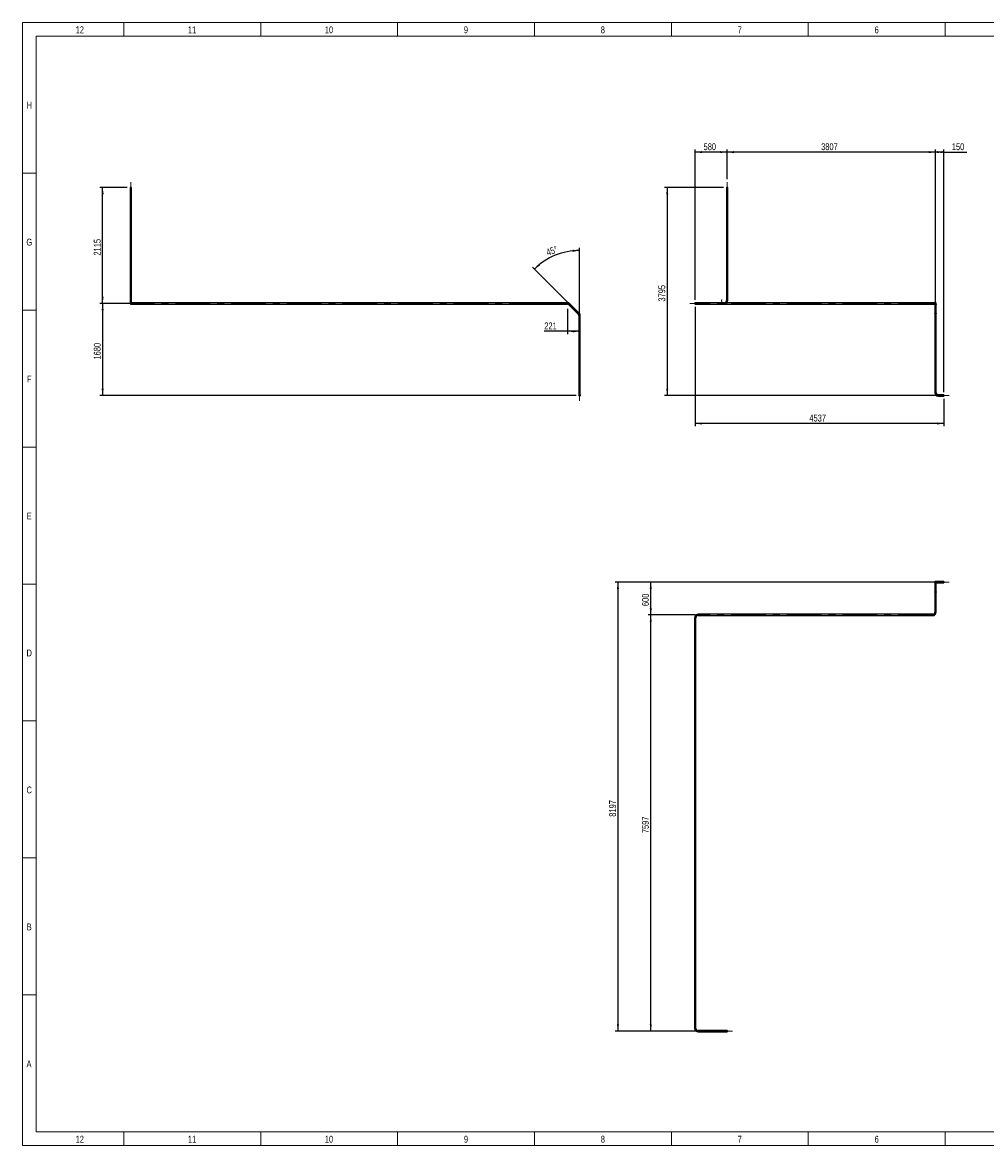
# Model space of a CAD drawing. Header units: millimetres. Extents: x 15 to 592, y 5 to 415.
# Tile 1 of 13: x 15 to 367, y 5 to 415. Entities that reach past the tile are written whole.
import ezdxf

# ---------------------------------------------------------------- set-up
doc = ezdxf.new("R2010")
doc.units = ezdxf.units.MM
doc.linetypes.add('CENTERX2', pattern=[20.32, 12.7, -2.54, 2.54, -2.54])
doc.layers.add('COTAS', color=166, linetype='Continuous')
doc.styles.add('SLDTEXTSTYLE2', font='TXT', dxfattribs={"width": 0.75})
doc.dimstyles.new('SLDDIMSTYLE0', dxfattribs={"dimtxt": 2.5, "dimasz": 2.5, "dimexe": 0, "dimexo": 0.0625, "dimtad": 1, "dimlfac": 50, "dimrnd": 1e-09, "dimzin": 12, "dimdsep": 46, "dimtxsty": 'SLDTEXTSTYLE2', "dimsah": 1, "dimcen": 0.09, "dimadec": 0, "dimazin": 3, "dimtfac": 1, "dimtofl": 0, "dimtmove": 0, "dimatfit": 3, "dimfxl": 0, "dimfrac": 2, "dimtolj": 1, "dimtzin": 12, "dimarcsym": 0})
doc.dimstyles.new('SLDDIMSTYLE1', dxfattribs={"dimtxt": 2.5, "dimasz": 2.5, "dimexe": 0, "dimexo": 0.0625, "dimtad": 1, "dimdec": 4, "dimlfac": 50, "dimzin": 12, "dimdsep": 46, "dimtxsty": 'SLDTEXTSTYLE2', "dimsah": 1, "dimcen": 0.09, "dimazin": 3, "dimtfac": 1, "dimtofl": 0, "dimtmove": 0, "dimatfit": 3, "dimfxl": 0, "dimfrac": 2, "dimtolj": 1, "dimtzin": 12, "dimarcsym": 0})
doc.dimstyles.new('SLDDIMSTYLE2', dxfattribs={"dimtxt": 2.5, "dimasz": 2.5, "dimexe": 0, "dimexo": 0.0625, "dimtad": 1, "dimdec": 0, "dimlfac": 50, "dimrnd": 1e-09, "dimzin": 12, "dimdsep": 46, "dimtxsty": 'SLDTEXTSTYLE2', "dimsah": 1, "dimcen": 0.09, "dimadec": 0, "dimazin": 3, "dimtfac": 1, "dimtdec": 0, "dimtofl": 0, "dimtmove": 0, "dimatfit": 3, "dimfxl": 0, "dimfrac": 2, "dimtolj": 1, "dimtzin": 12, "dimarcsym": 0})

# ---------------------------------------------------------------- blocks, each defined once
blk = doc.blocks.new('_D')
at = {"layer": 'COTAS'}
for p, q in [((348.46, 309.03), (348.46, 368.67)), ((351.46, 367.67), (348.46, 367.67)), ((351.46, 280.09), (351.46, 368.67)), ((351.46, 367.67), (359.95, 367.67))]:
    blk.add_line(p, q, dxfattribs=at)
for points in [[(348.46, 367.67), (350.96, 367.28), (350.96, 368.05)], [(351.46, 367.67), (348.96, 368.05), (348.96, 367.28)]]:
    blk.add_solid(points, dxfattribs=at)
at = {"layer": 'COTAS', "insert": (354.41, 370.89), "char_height": 2.5, "attachment_point": 1, "style": 'SLDTEXTSTYLE2'}
blk.add_mtext('150', dxfattribs=at)
blk = doc.blocks.new('_D_1')
at = {"layer": 'COTAS'}
for p, q in [((272.32, 357.74), (272.32, 368.67)), ((348.46, 367.67), (272.32, 367.67)), ((348.46, 313.15), (348.46, 368.67))]:
    blk.add_line(p, q, dxfattribs=at)
for points in [[(272.32, 367.67), (274.82, 367.28), (274.82, 368.05)], [(348.46, 367.67), (345.96, 368.05), (345.96, 367.28)]]:
    blk.add_solid(points, dxfattribs=at)
at = {"layer": 'COTAS', "insert": (306.69, 370.89), "char_height": 2.5, "attachment_point": 1, "style": 'SLDTEXTSTYLE2'}
blk.add_mtext('3807', dxfattribs=at)
blk = doc.blocks.new('_D_2')
at = {"layer": 'COTAS'}
for p, q in [((260.72, 313.74), (260.72, 368.67)), ((272.32, 367.67), (260.72, 367.67)), ((272.32, 357.74), (272.32, 368.67))]:
    blk.add_line(p, q, dxfattribs=at)
for points in [[(260.72, 367.67), (263.22, 367.28), (263.22, 368.05)], [(272.32, 367.67), (269.82, 368.05), (269.82, 367.28)]]:
    blk.add_solid(points, dxfattribs=at)
at = {"layer": 'COTAS', "insert": (263.75, 370.89), "char_height": 2.5, "attachment_point": 1, "style": 'SLDTEXTSTYLE2'}
blk.add_mtext('580', dxfattribs=at)
blk = doc.blocks.new('_D_3')
at = {"layer": 'COTAS'}
for p, q in [((260.72, 311.14), (260.72, 267.59)), ((351.46, 277.59), (351.46, 267.59)), ((351.46, 268.59), (260.72, 268.59))]:
    blk.add_line(p, q, dxfattribs=at)
for points in [[(260.72, 268.59), (263.22, 268.21), (263.22, 268.98)], [(351.46, 268.59), (348.96, 268.98), (348.96, 268.21)]]:
    blk.add_solid(points, dxfattribs=at)
at = {"layer": 'COTAS', "insert": (302.39, 271.82), "char_height": 2.5, "attachment_point": 1, "style": 'SLDTEXTSTYLE2'}
blk.add_mtext('4537', dxfattribs=at)
blk = doc.blocks.new('_D_4')
at = {"layer": 'COTAS'}
for p, q in [((271.07, 354.74), (249.47, 354.74)), ((250.47, 354.74), (250.47, 278.84)), ((348.46, 278.84), (249.47, 278.84))]:
    blk.add_line(p, q, dxfattribs=at)
for points in [[(250.47, 354.74), (250.08, 352.24), (250.85, 352.24)], [(250.47, 278.84), (250.85, 281.34), (250.08, 281.34)]]:
    blk.add_solid(points, dxfattribs=at)
at = {"layer": 'COTAS', "insert": (247.25, 313.1), "char_height": 2.5, "attachment_point": 1, "rotation": 90, "style": 'SLDTEXTSTYLE2'}
blk.add_mtext('3795', dxfattribs=at)
blk = doc.blocks.new('SW_CENTERMARKSYMBOL_0')
at = {"layer": 'COTAS', "color": 0}
for p, q in [((-0.1, 0), (-0.3, 0)), ((0, 0), (-0.05, 0)), ((0, 0.1), (0, 0.3)), ((0, 0), (0, 0.05)), ((0, 0), (0, -0.05)), ((0, 0), (0.05, 0)), ((0.1, 0), (0.3, 0)), ((0, -0.1), (0, -0.3))]:
    blk.add_line(p, q, dxfattribs=at)
blk = doc.blocks.new('SW_CENTERMARKSYMBOL_1')
at = {"layer": 'COTAS', "color": 0}
for p, q in [((-0.1, 0), (-0.3, 0)), ((0, 0), (-0.05, 0)), ((0, 0.1), (0, 0.3)), ((0, 0), (0, 0.05)), ((0, 0), (0, -0.05)), ((0, 0), (0.05, 0)), ((0.1, 0), (0.3, 0)), ((0, -0.1), (0, -0.3))]:
    blk.add_line(p, q, dxfattribs=at)
blk = doc.blocks.new('_D_5')
at = {"layer": 'COTAS'}
for p, q in [((53.28, 354.74), (43.28, 354.74)), ((44.28, 312.44), (44.28, 354.74)), ((54.53, 312.44), (43.28, 312.44))]:
    blk.add_line(p, q, dxfattribs=at)
for points in [[(44.28, 354.74), (43.9, 352.24), (44.67, 352.24)], [(44.28, 312.44), (44.67, 314.94), (43.9, 314.94)]]:
    blk.add_solid(points, dxfattribs=at)
at = {"layer": 'COTAS', "insert": (41.06, 329.9), "char_height": 2.5, "attachment_point": 1, "rotation": 90, "style": 'SLDTEXTSTYLE2'}
blk.add_mtext('2115', dxfattribs=at)
blk = doc.blocks.new('_D_6')
at = {"layer": 'COTAS'}
for p, q in [((54.53, 312.44), (43.28, 312.44)), ((44.28, 312.44), (44.28, 278.84)), ((217.17, 278.84), (43.28, 278.84))]:
    blk.add_line(p, q, dxfattribs=at)
for points in [[(44.28, 312.44), (43.9, 309.94), (44.67, 309.94)], [(44.28, 278.84), (44.67, 281.34), (43.9, 281.34)]]:
    blk.add_solid(points, dxfattribs=at)
at = {"layer": 'COTAS', "insert": (41.06, 291.95), "char_height": 2.5, "attachment_point": 1, "rotation": 90, "style": 'SLDTEXTSTYLE2'}
blk.add_mtext('1680', dxfattribs=at)
blk = doc.blocks.new('_D_7')
at = {"layer": 'COTAS'}
for p, q in [((218.47, 309.03), (218.47, 332.78)), ((214.06, 312.86), (201.27, 325.65))]:
    blk.add_line(p, q, dxfattribs=at)
blk.add_arc((218.47, 308.44), 23.33, 90, 135, dxfattribs=at)
for points in [[(218.47, 331.78), (215.96, 332.03), (216, 331.26)], [(201.97, 324.94), (204.09, 326.33), (203.58, 326.9)]]:
    blk.add_solid(points, dxfattribs=at)
at = {"layer": 'COTAS', "insert": (205.99, 332.02), "char_height": 2.5, "attachment_point": 1, "rotation": 22.5, "style": 'SLDTEXTSTYLE2'}
blk.add_mtext('45°', dxfattribs=at)
blk = doc.blocks.new('_D_8')
at = {"layer": 'COTAS'}
for p, q in [((214.06, 310.44), (214.06, 301.25)), ((214.06, 302.25), (205.59, 302.25)), ((218.47, 302.25), (214.06, 302.25))]:
    blk.add_line(p, q, dxfattribs=at)
for points in [[(214.06, 302.25), (216.56, 301.86), (216.56, 302.63)], [(218.47, 302.25), (215.97, 302.63), (215.97, 301.86)]]:
    blk.add_solid(points, dxfattribs=at)
at = {"layer": 'COTAS', "insert": (205.59, 305.47), "char_height": 2.5, "attachment_point": 1, "style": 'SLDTEXTSTYLE2'}
blk.add_mtext('221', dxfattribs=at)
blk = doc.blocks.new('SW_CENTERMARKSYMBOL_2')
at = {"layer": 'COTAS', "color": 0}
for p, q in [((-0.1, 0), (-0.3, 0)), ((0, 0), (-0.05, 0)), ((0, 0.1), (0, 0.3)), ((0, 0), (0, 0.05)), ((0, 0), (0, -0.05)), ((0, 0), (0.05, 0)), ((0.1, 0), (0.3, 0)), ((0, -0.1), (0, -0.3))]:
    blk.add_line(p, q, dxfattribs=at)
blk = doc.blocks.new('_D_9')
at = {"layer": 'COTAS'}
for p, q in [((260.72, 198.71), (243.47, 198.71)), ((244.47, 46.77), (244.47, 198.71)), ((260.72, 46.77), (243.47, 46.77))]:
    blk.add_line(p, q, dxfattribs=at)
for points in [[(244.47, 198.71), (244.08, 196.21), (244.85, 196.21)], [(244.47, 46.77), (244.85, 49.27), (244.08, 49.27)]]:
    blk.add_solid(points, dxfattribs=at)
at = {"layer": 'COTAS', "insert": (241.25, 119.04), "char_height": 2.5, "attachment_point": 1, "rotation": 90, "style": 'SLDTEXTSTYLE2'}
blk.add_mtext('7597', dxfattribs=at)
blk = doc.blocks.new('_D_10')
at = {"layer": 'COTAS'}
for p, q in [((348.46, 210.71), (243.47, 210.71)), ((244.47, 198.71), (244.47, 210.71)), ((260.72, 198.71), (243.47, 198.71))]:
    blk.add_line(p, q, dxfattribs=at)
for points in [[(244.47, 210.71), (244.08, 208.21), (244.85, 208.21)], [(244.47, 198.71), (244.85, 201.21), (244.08, 201.21)]]:
    blk.add_solid(points, dxfattribs=at)
at = {"layer": 'COTAS', "insert": (241.25, 201.94), "char_height": 2.5, "attachment_point": 1, "rotation": 90, "style": 'SLDTEXTSTYLE2'}
blk.add_mtext('600', dxfattribs=at)
blk = doc.blocks.new('_D_11')
at = {"layer": 'COTAS'}
for p, q in [((348.46, 210.71), (231.47, 210.71)), ((232.47, 210.71), (232.47, 46.77)), ((260.72, 46.77), (231.47, 46.77))]:
    blk.add_line(p, q, dxfattribs=at)
for points in [[(232.47, 210.71), (232.08, 208.21), (232.85, 208.21)], [(232.47, 46.77), (232.85, 49.27), (232.08, 49.27)]]:
    blk.add_solid(points, dxfattribs=at)
at = {"layer": 'COTAS', "insert": (229.25, 125.04), "char_height": 2.5, "attachment_point": 1, "rotation": 90, "style": 'SLDTEXTSTYLE2'}
blk.add_mtext('8197', dxfattribs=at)

msp = doc.modelspace()

# ---------------------------------------------------------------- linework, layer by layer
at = {"color": 7, "linetype": 'Continuous', "lineweight": 18}
for p, q in [((15, 5), (15, 415)), ((15, 415), (589, 415)), ((52, 410), (52, 415)), ((102, 410), (102, 415)), ((152, 410), (152, 415)), ((202, 410), (202, 415)), ((252, 410), (252, 415)), ((302, 410), (302, 415)), ((352, 410), (352, 415)), ((20, 10), (20, 410)), ((20, 410), (584, 410)), ((302, 410.001), (302, 409.999)), ((20, 360), (15, 360)), ((20, 310), (15, 310)), ((20, 260), (15, 260)), ((20, 210), (15, 210)), ((19.999, 210), (20.001, 210)), ((20, 160), (15, 160)), ((20, 110), (15, 110)), ((20, 60), (15, 60)), ((584, 10), (20, 10)), ((52, 10), (52, 5)), ((102, 10), (102, 5)), ((152, 10), (152, 5)), ((202, 10), (202, 5)), ((252, 10), (252, 5)), ((302, 9.999), (302, 10.001)), ((302, 10), (302, 5)), ((352, 10), (352, 5)), ((589, 5), (15, 5))]:
    msp.add_line(p, q, dxfattribs=at)
at = {"color": 7, "linetype": 'Continuous', "lineweight": 25}
for p, q in [((54.2827135, 354.7438962), (54.2827135, 313.4438112)), ((54.7827135, 354.7438962), (54.2827135, 354.7438962)), ((54.7827135, 313.4438112), (54.7827135, 354.7438962)), ((272.0678114, 354.7438962), (272.0678114, 313.4438112)), ((272.5678114, 354.7438962), (272.0678114, 354.7438962)), ((272.5678114, 313.4438112), (272.5678114, 354.7438962)), ((54.2827135, 313.4438112), (54.2827135, 312.4438112)), ((54.7827135, 313.4438112), (54.2827135, 313.4438112)), ((54.5327135, 312.1938112), (55.5327135, 312.1938112)), ((54.7827135, 312.4438112), (54.7827135, 313.4438112)), ((55.5327135, 312.6938112), (54.7827135, 312.6938112)), ((205.4727135, 312.6938112), (55.5327135, 312.6938112)), ((55.5327135, 312.6938112), (55.5327135, 312.1938112)), ((55.5327135, 312.1938112), (205.4727135, 312.1938112)), ((206.4727135, 312.6938112), (205.4727135, 312.6938112)), ((205.4727135, 312.6938112), (205.4727135, 312.1938112)), ((205.4727135, 312.1938112), (206.4727135, 312.1938112)), ((207.4727135, 312.6938112), (206.4727135, 312.6938112)), ((206.4727135, 312.1938112), (207.4727135, 312.1938112)), ((214.0585, 312.6938112), (207.4727135, 312.6938112)), ((207.4727135, 312.6938112), (207.4727135, 312.1938112)), ((207.4727135, 312.1938112), (214.0585, 312.1938112)), ((214.0585, 312.6938112), (214.0585, 312.1938112)), ((214.9423834, 312.3276946), (214.5888301, 311.9741413)), ((214.5888301, 311.9741413), (218.0030436, 308.5599277)), ((218.356597, 308.9134811), (214.9423834, 312.3276946)), ((261.7178114, 312.6938112), (260.7178114, 312.6938112)), ((260.7178114, 312.1938112), (261.7178114, 312.1938112)), ((271.3178114, 312.6938112), (261.7178114, 312.6938112)), ((261.7178114, 312.1938112), (261.7178114, 312.6938112)), ((261.7178114, 312.1938112), (271.3178114, 312.1938112)), ((271.3178114, 312.1938112), (271.3178114, 312.6938112)), ((271.3178114, 312.1938112), (347.4578114, 312.1938112)), ((272.5678114, 313.4438112), (272.0678114, 313.4438112)), ((347.4578114, 312.6938112), (272.3178114, 312.6938112)), ((348.4578114, 312.6938112), (347.4578114, 312.6938112)), ((347.4578114, 312.6938112), (347.4578114, 312.1938112)), ((347.4578114, 312.1938112), (348.4578114, 312.1938112)), ((348.2078114, 312.1938112), (348.2078114, 312.1509179)), ((348.2078114, 312.1509179), (348.2078114, 308.7367044)), ((348.7078114, 312.1509179), (348.7078114, 312.4438112)), ((348.7078114, 308.7367044), (348.7078114, 312.1509179)), ((218.356597, 308.9134811), (218.0030436, 308.5599277)), ((218.2227135, 308.0295976), (218.2227135, 279.8438112)), ((218.7227135, 308.0295976), (218.2227135, 308.0295976)), ((218.7227135, 279.8438112), (218.7227135, 308.0295976)), ((348.2078114, 308.7367044), (348.2078114, 308.0295976)), ((348.2078114, 308.0295976), (348.2078114, 279.8438112)), ((348.7078114, 308.0295976), (348.2078114, 308.0295976)), ((348.7078114, 308.0295976), (348.7078114, 308.7367044)), ((348.7078114, 279.8438112), (348.7078114, 308.0295976)), ((218.2227135, 279.8438112), (218.2227135, 278.8438112)), ((218.7227135, 279.8438112), (218.2227135, 279.8438112)), ((218.7227135, 278.8438112), (218.7227135, 279.8438112)), ((348.7078114, 279.8438112), (348.2078114, 279.8438112)), ((351.4578114, 279.0938112), (349.4578114, 279.0938112)), ((349.4578114, 279.0938112), (349.4578114, 278.5938112)), ((351.4578114, 279.0938112), (351.4578114, 278.5938112)), ((349.4578114, 278.5938112), (351.4578114, 278.5938112)), ((348.2078114, 210.7072949), (348.2078114, 210.4144016)), ((348.2078114, 210.4144016), (348.2078114, 207.0001881)), ((349.4578114, 210.9572949), (348.4578114, 210.9572949)), ((348.7078114, 210.4144016), (348.7078114, 210.7072949)), ((348.7078114, 210.4572949), (349.4578114, 210.4572949)), ((348.7078114, 207.0001881), (348.7078114, 210.4144016)), ((351.4578114, 210.9572949), (349.4578114, 210.9572949)), ((349.4578114, 210.9572949), (349.4578114, 210.4572949)), ((349.4578114, 210.4572949), (351.4578114, 210.4572949)), ((351.4578114, 210.9572949), (351.4578114, 210.4572949)), ((348.2078114, 207.0001881), (348.2078114, 206.2930813)), ((348.2078114, 206.2930813), (348.2078114, 199.7072949)), ((348.2078114, 206.2930813), (348.4578114, 206.2930813)), ((348.4578114, 206.2930813), (348.7078114, 206.2930813)), ((348.7078114, 206.2930813), (348.7078114, 207.0001881)), ((348.7078114, 199.7072949), (348.7078114, 206.2930813)), ((260.4678114, 197.7072949), (260.4678114, 47.7672949)), ((260.4678114, 197.7072949), (260.7178114, 197.7072949)), ((260.7178114, 197.7072949), (260.9678114, 197.7072949)), ((260.9678114, 47.7672949), (260.9678114, 197.7072949)), ((347.4578114, 198.9572949), (261.7178114, 198.9572949)), ((261.7178114, 198.9572949), (261.7178114, 198.7072949)), ((261.7178114, 198.7072949), (261.7178114, 198.4572949)), ((261.7178114, 198.4572949), (347.4578114, 198.4572949)), ((347.4578114, 198.9572949), (347.4578114, 198.7072949)), ((347.4578114, 198.7072949), (347.4578114, 198.4572949)), ((348.2078114, 199.7072949), (348.4578114, 199.7072949)), ((348.4578114, 199.7072949), (348.7078114, 199.7072949)), ((260.4678114, 47.7672949), (260.7178114, 47.7672949)), ((260.7178114, 47.7672949), (260.9678114, 47.7672949)), ((271.3178114, 47.0172949), (261.7178114, 47.0172949)), ((261.7178114, 46.7672949), (261.7178114, 47.0172949)), ((261.7178114, 46.5172949), (261.7178114, 46.7672949)), ((261.7178114, 46.5172949), (271.3178114, 46.5172949)), ((272.3178114, 47.0172949), (271.3178114, 47.0172949)), ((271.3178114, 46.7672949), (271.3178114, 47.0172949)), ((271.3178114, 46.5172949), (271.3178114, 46.7672949)), ((271.3178114, 46.5172949), (272.3178114, 46.5172949))]:
    msp.add_line(p, q, dxfattribs=at)
at = {"color": 7, "linetype": 'Continuous', "lineweight": 25, "flags": 128}
for points in [[(348.7078114, 312.1509179), (348.7057865, 312.1284642), (348.6968531, 312.0991537), (348.6810428, 312.0713324), (348.6588107, 312.0458007), (348.6307961, 312.0232929), (348.5978051, 312.0044567), (348.5607867, 311.989834), (348.5208059, 311.9798453), (348.4790129, 311.9747781), (348.4366099, 311.9747781), (348.3948169, 311.9798453), (348.3548361, 311.989834), (348.3178177, 312.0044567), (348.2848267, 312.0232929), (348.2568121, 312.0458007), (348.2345799, 312.0713324), (348.2187697, 312.0991537), (348.2098363, 312.1284642), (348.2078114, 312.1509179)], [(348.7078114, 308.7367044), (348.7057865, 308.7142506), (348.6968531, 308.6849401), (348.6810428, 308.6571189), (348.6588107, 308.6315871), (348.6307961, 308.6090794), (348.5978051, 308.5902432), (348.5607867, 308.5756204), (348.5208059, 308.5656318), (348.4790129, 308.5605645), (348.4366099, 308.5605645), (348.3948169, 308.5656318), (348.3548361, 308.5756204), (348.3178177, 308.5902432), (348.2848267, 308.6090794), (348.2568121, 308.6315871), (348.2345799, 308.6571189), (348.2187697, 308.6849401), (348.2098363, 308.7142506), (348.2078114, 308.7367044)], [(348.2078114, 210.4144016), (348.2080366, 210.4219042), (348.2134226, 210.4516448), (348.2258391, 210.480314), (348.2449291, 210.5070869), (348.2701433, 210.5311935), (348.3007564, 210.5519402), (348.3358876, 210.5687302), (348.3745264, 210.5810804), (348.4155612, 210.5886356), (348.4578114, 210.5911783)], [(348.4578114, 210.5911783), (348.5000616, 210.5886356), (348.5410963, 210.5810804), (348.5797351, 210.5687302), (348.6148664, 210.5519402), (348.6454795, 210.5311935), (348.6706937, 210.5070869), (348.6897836, 210.480314), (348.7022002, 210.4516448), (348.7075861, 210.4219042), (348.7078114, 210.4144016)], [(348.2078114, 207.0001881), (348.2080366, 207.0076907), (348.2134226, 207.0374313), (348.2258391, 207.0661004), (348.2449291, 207.0928734), (348.2701433, 207.11698), (348.3007564, 207.1377267), (348.3358876, 207.1545166), (348.3745264, 207.1668668), (348.4155612, 207.174422), (348.4578114, 207.1769648)], [(348.4578114, 207.1769648), (348.5000616, 207.174422), (348.5410963, 207.1668668), (348.5797351, 207.1545166), (348.6148664, 207.1377267), (348.6454795, 207.11698), (348.6706937, 207.0928734), (348.6897836, 207.0661004), (348.7022002, 207.0374313), (348.7075861, 207.0076907), (348.7078114, 207.0001881)]]:
    msp.add_lwpolyline(points, dxfattribs=at)
at = {"color": 7, "linetype": 'Continuous', "lineweight": 25}
for centre, radius in [((218.4727135, 278.8438112), 0.25), ((218.4727135, 278.8438112), 0.2), ((272.3178114, 46.7672949), 0.25), ((272.3178114, 46.7672949), 0.2)]:
    msp.add_circle(centre, radius, dxfattribs=at)
for centre, radius, start, end in [((54.5327135, 312.4438112), 0.25, 180, 0), ((206.4727135, 312.4438112), 0.25, 90, 270), ((214.0585, 311.4438112), 1.25, 45, 90), ((214.0585, 311.4438112), 0.75, 45, 90), ((260.7178114, 312.4438112), 0.25, 90, 270), ((271.3178114, 313.4438112), 0.75, 270, 0), ((271.3178114, 313.4438112), 1.25, 270, 0), ((348.4578114, 312.4438112), 0.25, 270, 90), ((217.4727135, 308.0295976), 0.75, 0, 45), ((217.4727135, 308.0295976), 1.25, 0, 45), ((349.4578114, 279.8438112), 1.25, 180, 270), ((349.4578114, 279.8438112), 0.75, 180, 270), ((348.4578114, 210.7072949), 0.25, 90, 180), ((348.4578114, 210.7072949), 0.25, 0, 90), ((261.7178114, 197.7072949), 1.25, 90, 180), ((261.7178114, 197.7072949), 0.75, 90, 180), ((347.4578114, 199.7072949), 0.75, 270, 0), ((347.4578114, 199.7072949), 1.25, 270, 0), ((261.7178114, 47.7672949), 1.25, 180, 270), ((261.7178114, 47.7672949), 0.75, 180, 270)]:
    msp.add_arc(centre, radius, start, end, dxfattribs=at)
at = {"layer": 'COTAS', "linetype": 'CENTERX2', "lineweight": 18}
for p, q in [((54.5327135, 313.4438112), (54.5327135, 356.7438962)), ((272.3178114, 313.4438112), (272.3178114, 356.7438962)), ((54.5327135, 313.4438112), (54.5327135, 312.4438112)), ((54.5327135, 312.4438112), (55.5327135, 312.4438112)), ((205.4727135, 312.4438112), (55.5327135, 312.4438112)), ((205.4727135, 312.4438112), (206.4727135, 312.4438112)), ((206.4727135, 312.4438112), (207.4727135, 312.4438112)), ((214.0585, 312.4438112), (207.4727135, 312.4438112)), ((218.1798203, 308.7367044), (214.7656067, 312.1509179)), ((258.7178114, 312.4438112), (261.7178114, 312.4438112)), ((347.4578114, 312.4438112), (261.7178114, 312.4438112)), ((347.4578114, 312.4438112), (348.4578114, 312.4438112)), ((348.4578114, 312.4438112), (348.4578114, 312.1509179)), ((348.4578114, 308.7367044), (348.4578114, 312.1509179)), ((218.4727135, 279.8438112), (218.4727135, 308.0295976)), ((348.4578114, 308.7367044), (348.4578114, 308.0295976)), ((348.4578114, 279.8438112), (348.4578114, 308.0295976)), ((218.4727135, 279.8438112), (218.4727135, 276.8438112)), ((353.4578114, 278.8438112), (349.4578114, 278.8438112)), ((348.4578114, 210.4144016), (348.4578114, 210.7072949)), ((348.4578114, 210.7072949), (349.4578114, 210.7072949)), ((348.4578114, 210.4144016), (348.4578114, 207.0001881)), ((353.4578114, 210.7072949), (349.4578114, 210.7072949)), ((348.4578114, 206.2930813), (348.4578114, 207.0001881)), ((348.4578114, 206.2930813), (348.4578114, 199.7072949)), ((260.7178114, 197.7072949), (260.7178114, 47.7672949)), ((347.4578114, 198.7072949), (261.7178114, 198.7072949)), ((261.7178114, 46.7672949), (271.3178114, 46.7672949)), ((274.3178114, 46.7672949), (271.3178114, 46.7672949))]:
    msp.add_line(p, q, dxfattribs=at)
for centre, start, end in [((214.0585, 311.4438112), 45, 90), ((271.3178114, 313.4438112), 155.408440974, 0), ((217.4727135, 308.0295976), 0, 45), ((349.4578114, 279.8438112), 180, 270), ((261.7178114, 197.7072949), 90, 180), ((347.4578114, 199.7072949), 270, 0), ((261.7178114, 47.7672949), 180, 270)]:
    msp.add_arc(centre, 1, start, end, dxfattribs=at)

# ---------------------------------------------------------------- block references
at = {"layer": 'COTAS'}
for name, p in [('SW_CENTERMARKSYMBOL_0', (260.7178114, 312.4438112)), ('SW_CENTERMARKSYMBOL_1', (348.4578114, 312.4438112)), ('SW_CENTERMARKSYMBOL_2', (218.4727135, 278.8438112))]:
    msp.add_blockref(name, p, dxfattribs=at)

# ---------------------------------------------------------------- texts
at = {"color": 7, "linetype": 'Continuous', "lineweight": 0, "char_height": 2.5, "attachment_point": 2, "style": 'SLDTEXTSTYLE2'}
for s, insert in [('12', (35.9496528, 413.5626692)), ('11', (76.9496528, 413.5626692)), ('10', (126.9496528, 413.5626692)), ('9', (176.9748264, 413.5626692)), ('8', (226.9748264, 413.5626692)), ('7', (276.9748264, 413.5626692)), ('6', (326.9748264, 413.5626692)), ('H', (17.4939236, 386.0626692)), ('G', (17.4921875, 336.0626692)), ('F', (17.4739583, 286.0626692)), ('E', (17.5043403, 236.0626692)), ('D', (17.4713541, 186.0626692)), ('C', (17.4739583, 136.0626692)), ('B', (17.4809028, 86.0626692)), ('A', (17.4001737, 36.0626692)), ('12', (35.9496528, 8.5626692)), ('11', (76.9496528, 8.5626692)), ('10', (126.9496528, 8.5626692)), ('9', (176.9748264, 8.5626692)), ('8', (226.9748264, 8.5626692)), ('7', (276.9748264, 8.5626692)), ('6', (326.9748264, 8.5626692))]:
    msp.add_mtext(s, dxfattribs=dict(at, insert=insert))

# ---------------------------------------------------------------- dimensions: what is measured, and where the dimension line sits
at = {"layer": 'COTAS'}
for base, p1, p2, dimstyle, picture, middle in [((260.7178114, 367.6661628), (272.3178114, 356.7438962), (260.7178114, 312.7438112), 'SLDDIMSTYLE0', '_D_2', (266.5178114, 367.6661628)), ((272.3178114, 367.6661628), (348.4578114, 312.1509179), (272.3178114, 356.7438962), 'SLDDIMSTYLE0', '_D_1', (310.3878114, 367.6661628)), ((348.4578114, 367.6661628), (351.4578114, 279.0938112), (348.4578114, 308.0295976), 'SLDDIMSTYLE0', '_D', (357.1834066, 367.6661628)), ((260.7178114, 268.5938112), (351.4578114, 278.5938112), (260.7178114, 312.1438112), 'SLDDIMSTYLE0', '_D_3', (306.0878114, 268.5938112)), ((214.0585, 302.2451874), (218.4727135, 308.0295976), (214.0585, 311.4438112), 'SLDDIMSTYLE2', '_D_8', (208.3628424, 302.2451874))]:
    dim = msp.add_linear_dim(base=base, p1=p1, p2=p2, dimstyle=dimstyle, dxfattribs=at)
    dim.commit()
    dim.dimension.update_dxf_attribs({"geometry": picture, "text_midpoint": middle, "dimtype": 160})
for base, p1, p2, picture, middle in [((44.2827135, 354.7438962), (55.5327135, 312.4438112), (54.2827135, 354.7438962), '_D_5', (44.2827135, 333.5938537)), ((250.4678114, 278.8438112), (272.0678114, 354.7438962), (349.4578114, 278.8438112), '_D_4', (250.4678114, 316.7938537)), ((44.2827135, 278.8438112), (55.5327135, 312.4438112), (218.1727135, 278.8438112), '_D_6', (44.2827135, 295.6438112)), ((232.4678114, 46.7672949), (349.4578114, 210.7072949), (261.7178114, 46.7672949), '_D_11', (232.4678114, 128.7372949)), ((244.4678114, 210.7072949), (261.7178114, 198.7072949), (349.4578114, 210.7072949), '_D_10', (244.4678114, 204.7072949)), ((244.4678114, 198.7072949), (261.7178114, 46.7672949), (261.7178114, 198.7072949), '_D_9', (244.4678114, 122.7372949))]:
    dim = msp.add_linear_dim(base=base, p1=p1, p2=p2, angle=90, dimstyle='SLDDIMSTYLE0', dxfattribs=at)
    dim.commit()
    dim.dimension.update_dxf_attribs({"geometry": picture, "text_midpoint": middle, "dimtype": 160})
dim = msp.add_angular_dim_2l(base=(209.5438321, 330.0000378), line1=((214.7656067, 312.1509179), (218.1798203, 308.7367044)), line2=((218.4727135, 308.0295976), (218.4727135, 279.8438112)), dimstyle='SLDDIMSTYLE1', dxfattribs=at)
dim.commit()
dim.dimension.update_dxf_attribs({"geometry": '_D_7', "text_midpoint": (209.5438321, 330.0000378), "dimtype": 162})

doc.saveas('drawing.dxf')
